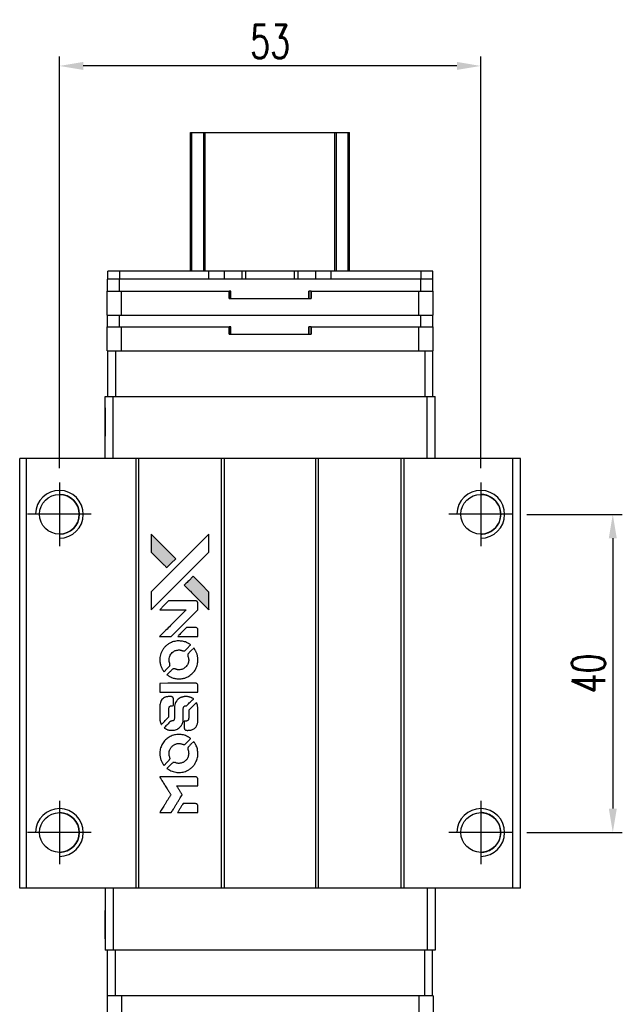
# Model space of a CAD drawing. Header units: millimetres. Extents: x 799 to 1087, y 193 to 447.
# Tile 2 of 3: x 816 to 892, y 323 to 447. Entities that reach past the tile are written whole.
import ezdxf

# ---------------------------------------------------------------- set-up
doc = ezdxf.new("R2010")
doc.units = ezdxf.units.MM
doc.header["$LTSCALE"] = 0.15
doc.layers.get('0').update_dxf_attribs({"linetype": 'CONTINUOUS'})
doc.layers.get('Defpoints').update_dxf_attribs({"linetype": 'CONTINUOUS'})
doc.styles.add('DIM-7', font='SIMPLEX.shx', dxfattribs={"width": 0.7, "bigfont": 'chineset.shx'})
doc.dimstyles.new('CNS', dxfattribs={"dimtxt": 3.5, "dimasz": 2.5, "dimexe": 1, "dimexo": 1.5, "dimgap": 0.09, "dimtad": 0, "dimdsep": 46, "dimtxsty": 'DIM-7', "dimcen": 0.09, "dimclrd": 1, "dimclre": 1, "dimclrt": 4, "dimadec": 0, "dimazin": 0, "dimtfac": 1, "dimtix": 1, "dimtmove": 2, "dimatfit": 3, "dimfxl": 1, "dimtvp": 0.971429, "dimtolj": 1, "dimarcsym": 0})

# ---------------------------------------------------------------- blocks, each defined once
blk = doc.blocks.new('A$Cfc7dfc43')
at = {"linetype": 'Continuous'}
h = blk.add_hatch(color=256, dxfattribs=at)
h.dxf.hatch_style = 1
h.paths.add_polyline_path([(0, 35.01), (0, 33.88), (0, 32.75), (0.98, 31.77, 0.000288), (1.36, 31.4, 0.000479), (1.68, 31.09, 0.000013), (1.97, 30.8, 0.197177), (1.97, 30.8, 0.197497), (1.97, 30.8, 0.00004), (2.14, 30.97, 0.000834), (2.32, 31.15, 0.000506), (2.54, 31.36), (3.1, 31.92), (1.55, 33.47)])
h.paths.add_polyline_path([(5.3, 29.72), (4.74, 29.15, 0.000476), (4.52, 28.94, 0.000789), (4.34, 28.76, 0.000035), (4.18, 28.59, 0.19758), (4.17, 28.59, 0.198396), (4.18, 28.58, 0.000019), (4.4, 28.36, 0.000582), (4.65, 28.11, 0.000351), (4.94, 27.82, 0.000108), (6.18, 26.58, 0.000692), (6.81, 25.95, 0.000077), (7.25, 25.52, 0.197527), (7.26, 25.51, 0.410181), (7.27, 25.52, 0.000493), (7.28, 25.75, 0.002424), (7.28, 26.07, 0.000529), (7.28, 26.63), (7.28, 27.73), (6.29, 28.73)])
for points in [[(0.98, 31.77, 0.000288), (1.36, 31.4, 0.000479), (1.68, 31.09, 0.000013), (1.97, 30.8, 0.197177), (1.97, 30.8, 0.197497), (1.97, 30.8, 0.00004), (2.14, 30.97, 0.000836), (2.32, 31.15, 0.000505), (2.54, 31.36), (3.1, 31.92), (1.55, 33.47), (0, 35.01), (0, 33.88), (0, 32.75)], [(1.36, 26.85, -0.000056), (2.04, 27.52, -0.000021), (2.99, 28.47, -0.000021), (4.03, 29.51, -0.000025), (5, 30.48), (7.28, 32.75), (7.28, 33.87), (7.27, 35), (5.74, 33.48, 0.000274), (5.01, 32.75, 0.000123), (4.05, 31.79, 0.000121), (3.03, 30.78, 0.000165), (2.11, 29.86), (0, 27.75), (0, 26.62), (0, 25.49)], [(4.94, 27.82, 0.000108), (6.18, 26.58, 0.000692), (6.81, 25.95, 0.000077), (7.25, 25.52, 0.197527), (7.26, 25.51, 0.410182), (7.27, 25.52, 0.000493), (7.28, 25.75, 0.002424), (7.28, 26.07, 0.000529), (7.28, 26.62), (7.28, 27.73), (6.29, 28.73), (5.3, 29.72), (4.74, 29.15, 0.000476), (4.52, 28.94, 0.000789), (4.34, 28.76, 0.000035), (4.18, 28.59, 0.19758), (4.17, 28.59, 0.198396), (4.18, 28.58, 0.000019), (4.4, 28.36, 0.000582), (4.65, 28.11, 0.000351)], [(1.8, 22.14), (2.53, 22.14), (4.2, 23.82), (5.88, 25.5), (5.87, 25.97, 0.0008), (5.87, 26.27, 0.010795), (5.87, 26.38, 0.030495), (5.86, 26.44, 0.080372), (5.85, 26.48, 0.03816), (5.82, 26.52, 0.041799), (5.79, 26.55, 0.042486), (5.75, 26.58, 0.042078), (5.71, 26.6, 0.099276), (5.66, 26.61, 0.003302), (5.42, 26.62, 0.002586), (5.02, 26.62, 0.000204), (3.93, 26.62), (2.2, 26.61), (1.64, 26.06), (1.09, 25.5), (2.75, 25.49), (4.42, 25.49), (2.77, 23.85, 0.000253), (2.14, 23.21, 0.000412), (1.6, 22.68, 0.000041), (1.12, 22.2, 0.041338), (1.1, 22.17), (1.08, 22.14)], [(4.61, 22.14), (5.88, 22.14), (5.87, 22.61), (5.87, 23.09), (5.84, 23.14, 0.03146), (5.82, 23.16, 0.026444), (5.8, 23.19, 0.026444), (5.77, 23.21, 0.031457), (5.75, 23.23), (5.69, 23.26), (5.07, 23.26), (4.44, 23.27), (3.9, 22.71, 0.000745), (3.69, 22.5, 0.001228), (3.51, 22.32, 0.000087), (3.35, 22.16, 0.195134), (3.35, 22.15, 0.412117), (3.35, 22.15, 0.000048), (3.72, 22.15, 0.00109), (4.13, 22.14, 0.000653)], [(1.12, 18.94, 0.023681), (1.15, 18.74, 0.022402), (1.19, 18.54, 0.021929), (1.26, 18.35, 0.020503), (1.35, 18.15, 0.013745), (1.41, 18.04, 0.009767), (1.48, 17.92, 0.009658), (1.55, 17.81, 0.027804), (1.6, 17.74), (1.63, 17.71), (1.98, 18.06, 0.002053), (2.14, 18.23, 0.006738), (2.25, 18.34, 0.007826), (2.33, 18.42, 0.063909), (2.35, 18.47, 0.061532), (2.38, 18.53, 0.068674), (2.38, 18.59, 0.052072), (2.37, 18.67, 0.019648), (2.34, 18.77, -0.018366), (2.3, 18.9, -0.0288), (2.27, 19.01, -0.029061), (2.26, 19.12, -0.019155), (2.26, 19.25, -0.053809), (2.3, 19.53, -0.058833), (2.4, 19.79, -0.058566), (2.56, 20.01, -0.052525), (2.77, 20.21, -0.044733), (2.95, 20.32, -0.040573), (3.15, 20.4, -0.041123), (3.36, 20.44, -0.04951), (3.56, 20.45, -0.017369), (3.65, 20.44, -0.024255), (3.74, 20.42, -0.023787), (3.82, 20.4, -0.015798), (3.91, 20.37, 0.010631), (3.97, 20.34, 0.033653), (4.01, 20.33, 0.037806), (4.05, 20.33, 0.016307), (4.1, 20.32, 0.068179), (4.2, 20.34, 0.095747), (4.28, 20.38, 0.033418), (4.39, 20.48, 0.002133), (4.69, 20.78, 0.001452), (4.85, 20.95, 0.012393), (4.93, 21.03, 0.020479), (4.96, 21.07, 0.344362), (4.96, 21.09, 0.074287), (4.92, 21.13, 0.005454), (4.79, 21.21, 0.008391), (4.66, 21.29, 0.017097), (4.55, 21.35, 0.027375), (4.32, 21.45, 0.02835), (4.09, 21.52, 0.027723), (3.84, 21.56, 0.023913), (3.58, 21.58, 0.027047), (3.27, 21.58, 0.031685), (2.98, 21.53, 0.032425), (2.7, 21.46, 0.031013), (2.43, 21.34, 0.037914), (2.11, 21.15, 0.040153), (1.83, 20.92, 0.039834), (1.58, 20.64, 0.036173), (1.38, 20.32, 0.040752), (1.24, 20, 0.035885), (1.15, 19.66, 0.035491), (1.1, 19.3, 0.037615)], [(2.09, 17.27, 0.018008), (2.19, 17.2, 0.009842), (2.32, 17.12, 0.009807), (2.46, 17.05, 0.015716), (2.58, 17, 0.048467), (3, 16.86, 0.045841), (3.46, 16.81, 0.046006), (3.91, 16.84, 0.049638), (4.34, 16.95, 0.064819), (4.89, 17.25, 0.06695), (5.35, 17.67, 0.066691), (5.68, 18.2, 0.063505), (5.86, 18.81, 0.03135), (5.88, 18.97, 0.010439), (5.88, 19.2, 0.010391), (5.88, 19.43, 0.032408), (5.86, 19.58, 0.015696), (5.82, 19.76, 0.018095), (5.78, 19.93, 0.018551), (5.72, 20.09, 0.018352), (5.65, 20.25, 0.015568), (5.59, 20.35, 0.009832), (5.52, 20.47, 0.009795), (5.45, 20.58, 0.023727), (5.4, 20.66), (5.37, 20.69), (5.02, 20.34, 0.001528), (4.83, 20.15, 0.010022), (4.73, 20.05, 0.019586), (4.67, 19.99, 0.061865), (4.65, 19.94, 0.055054), (4.62, 19.86, 0.061607), (4.62, 19.79, 0.048725), (4.63, 19.7, 0.020221), (4.66, 19.59, -0.017722), (4.7, 19.47, -0.02685), (4.72, 19.36, -0.02759), (4.73, 19.25, -0.020233), (4.73, 19.13, -0.04793), (4.69, 18.9, -0.048386), (4.62, 18.68, -0.047866), (4.5, 18.48, -0.044964), (4.34, 18.3, -0.04333), (4.16, 18.15, -0.050921), (3.96, 18.04, -0.051473), (3.74, 17.98, -0.0459), (3.51, 17.96, -0.019014), (3.39, 17.96, -0.024114), (3.29, 17.98, -0.025081), (3.19, 18, -0.023892), (3.09, 18.03, 0.008624), (3.02, 18.06, 0.026486), (2.96, 18.07, 0.035074), (2.92, 18.08, 0.02756), (2.87, 18.08, 0.087163), (2.79, 18.07, 0.073291), (2.71, 18.02, 0.028074), (2.61, 17.93, 0.002594), (2.36, 17.68), (2, 17.33)], [(3.49, 15.14), (5.87, 15.14), (5.87, 15.61), (5.87, 16.07), (5.84, 16.13, 0.071429), (5.81, 16.18, 0.054799), (5.76, 16.22, 0.053585), (5.71, 16.25, 0.060698), (5.65, 16.26, 0.033975), (5.55, 16.27, 0.000112), (4.34, 16.27, 0.000726), (3.15, 16.27, 0.001084), (2.11, 16.26), (1.1, 16.25), (1.1, 15.69), (1.1, 15.13)], [(1.11, 11.64, 0.018538), (1.12, 11.57, 0.010695), (1.14, 11.49, 0.01068), (1.16, 11.4, 0.017678), (1.18, 11.33, 0.013849), (1.21, 11.25, 0.011814), (1.24, 11.17, 0.004513), (1.28, 11.09, 0.290035), (1.29, 11.08, 0.196418), (1.29, 11.09, 0.000124), (1.43, 11.22, 0.001477), (1.59, 11.38, 0.000898), (1.77, 11.56), (2.25, 12.03), (2.25, 12.63, -0.001471), (2.25, 13.08, -0.028714), (2.26, 13.22, -0.097073), (2.29, 13.3, -0.084199), (2.34, 13.36, -0.042698), (2.39, 13.39, -0.053912), (2.43, 13.41, -0.051004), (2.48, 13.43, -0.032967), (2.54, 13.43, 0.00807), (2.57, 13.43, 0.003023), (2.61, 13.43, 0.002994), (2.66, 13.44, 0.003629), (2.7, 13.44), (2.8, 13.45), (2.8, 13.9, 0.001618), (2.8, 14.12, 0.005206), (2.8, 14.26, 0.00535), (2.8, 14.36, 0.060675), (2.79, 14.4, 0.048484), (2.78, 14.42, 0.02389), (2.77, 14.45, 0.022812), (2.75, 14.48, 0.02462), (2.73, 14.5, 0.061781), (2.67, 14.55, 0.080179), (2.61, 14.57, 0.048561), (2.52, 14.58, 0.010021), (2.36, 14.59, 0.016602), (2.15, 14.58, 0.031409), (1.98, 14.56, 0.036474), (1.83, 14.52, 0.03439), (1.69, 14.46, 0.065928), (1.46, 14.3, 0.069066), (1.29, 14.09, 0.065697), (1.17, 13.83, 0.051559), (1.11, 13.53, 0.020904), (1.11, 13.37, 0.000451), (1.1, 12.59, 0.000419), (1.1, 11.79, 0.022759)], [(1.73, 10.6, 0.023289), (1.84, 10.53, 0.026845), (1.96, 10.47, 0.026047), (2.08, 10.42, 0.019751), (2.22, 10.38, 0.013249), (2.3, 10.37, 0.025169), (2.36, 10.36, 0.016532), (2.44, 10.36, 0.002937), (2.59, 10.35, 0.003317), (2.73, 10.35, 0.011808), (2.81, 10.36, 0.01777), (2.88, 10.36, 0.021476), (2.94, 10.37, 0.04325), (3.19, 10.45, 0.045753), (3.42, 10.57, 0.04649), (3.62, 10.73, 0.047672), (3.79, 10.92, 0.025315), (3.84, 11.01, 0.015208), (3.9, 11.11, 0.01512), (3.95, 11.22, 0.022488), (3.98, 11.31, 0.027857), (4.02, 11.46, 0.034138), (4.04, 11.61, 0.014286), (4.05, 11.83, 0.00124), (4.05, 12.39, -0.00103), (4.05, 12.73, -0.002552), (4.05, 12.98, -0.001594), (4.06, 13.17, -0.047676), (4.06, 13.22, -0.085307), (4.1, 13.3, -0.097789), (4.15, 13.36, -0.085947), (4.24, 13.41, -0.051339), (4.35, 13.43, 0.014634), (4.39, 13.43, 0.015028), (4.42, 13.44, 0.014927), (4.46, 13.44, 0.059415), (4.47, 13.45, 0.070595), (4.51, 13.48, 0.00028), (4.91, 13.88, 0.000111), (5.32, 14.28, 0.200239), (5.33, 14.3, 0.268906), (5.32, 14.31, 0.001866), (5.23, 14.37, 0.007532), (5.13, 14.42, 0.017818), (5.06, 14.45, 0.013256), (4.98, 14.48, 0.011636), (4.89, 14.51, 0.011528), (4.8, 14.54, 0.012303), (4.72, 14.56, 0.0423), (4.58, 14.58, 0.013657), (4.38, 14.58, 0.013857), (4.18, 14.58, 0.037428), (4.03, 14.56, 0.014927), (3.94, 14.53, 0.0122), (3.84, 14.5, 0.012518), (3.74, 14.47, 0.023062), (3.67, 14.44, 0.065961), (3.4, 14.25, 0.06055), (3.18, 14, 0.059676), (3.02, 13.7, 0.060497), (2.94, 13.38, 0.025683), (2.93, 13.31, 0.001528), (2.93, 13.09, 0.002124), (2.93, 12.83, 0.001173), (2.93, 12.5, -0.000809), (2.93, 11.93, -0.017164), (2.92, 11.76, -0.063931), (2.9, 11.67, -0.108429), (2.86, 11.6, -0.052941), (2.82, 11.57, -0.063675), (2.77, 11.54, -0.050562), (2.71, 11.53, -0.020337), (2.63, 11.52, 0.009897), (2.57, 11.51, 0.016482), (2.53, 11.51, 0.019019), (2.5, 11.5, 0.06043), (2.47, 11.49, 0.076267), (2.43, 11.45, 0.00054), (2.06, 11.08, 0.000307), (1.68, 10.7, 0.142594), (1.66, 10.67, 0.232419), (1.66, 10.66, 0.022995), (1.68, 10.64, 0.024627), (1.7, 10.62, 0.015407)], [(4.2, 10.54, 0.065483), (4.22, 10.48, 0.053271), (4.26, 10.43, 0.052018), (4.32, 10.39, 0.0556), (4.38, 10.36, 0.036839), (4.42, 10.35, 0.026922), (4.46, 10.35, 0.016905), (4.52, 10.34, 0.004317), (4.62, 10.34, 0.016369), (4.82, 10.35, 0.029936), (4.99, 10.37, 0.03418), (5.14, 10.41, 0.031327), (5.28, 10.47, 0.046935), (5.46, 10.58, 0.054053), (5.6, 10.71, 0.053701), (5.72, 10.88, 0.045364), (5.8, 11.07, 0.032479), (5.85, 11.24, 0.03386), (5.87, 11.41, 0.013578), (5.87, 11.68, 0.001155), (5.87, 12.38, 0.000413), (5.87, 12.98, 0.005008), (5.87, 13.21, 0.013199), (5.86, 13.34, 0.033956), (5.85, 13.43, 0.013909), (5.82, 13.53, 0.010864), (5.79, 13.63, 0.010938), (5.76, 13.73, 0.028702), (5.73, 13.79), (5.7, 13.84), (5.22, 13.36), (4.73, 12.88), (4.73, 12.32, -0.001504), (4.73, 12.08, -0.00328), (4.73, 11.89, -0.001901), (4.72, 11.75, -0.061333), (4.72, 11.71, -0.063621), (4.7, 11.67, -0.048633), (4.66, 11.62, -0.046769), (4.62, 11.58, -0.047961), (4.57, 11.55, -0.02678), (4.53, 11.53, -0.050957), (4.49, 11.52, -0.029398), (4.44, 11.51, -0.00401), (4.34, 11.51), (4.17, 11.5), (4.17, 11.05, 0.001061), (4.17, 10.78, 0.009147), (4.18, 10.66, 0.020721), (4.18, 10.59, 0.051619)], [(1.11, 7.18, 0.024131), (1.15, 6.98, 0.022344), (1.2, 6.77, 0.021883), (1.27, 6.57, 0.020884), (1.36, 6.37, 0.010669), (1.42, 6.25, 0.010389), (1.48, 6.14, 0.010913), (1.55, 6.04, 0.022227), (1.6, 5.96), (1.63, 5.94), (1.98, 6.3, 0.002452), (2.12, 6.44, 0.003628), (2.24, 6.56, 0.001662), (2.34, 6.67, 0.070159), (2.36, 6.7, 0.047671), (2.36, 6.72, 0.018624), (2.37, 6.75, 0.017921), (2.38, 6.78, 0.018804), (2.38, 6.82, 0.018255), (2.38, 6.86, 0.041312), (2.38, 6.89, 0.037164), (2.37, 6.93, 0.012342), (2.35, 6.98, -0.015101), (2.3, 7.1, -0.035998), (2.28, 7.19, -0.033244), (2.27, 7.29, -0.011249), (2.27, 7.44, -0.004059), (2.27, 7.56, -0.019693), (2.27, 7.62, -0.027943), (2.28, 7.68, -0.014411), (2.3, 7.75, -0.033089), (2.35, 7.91, -0.033887), (2.43, 8.06, -0.034021), (2.52, 8.2, -0.033942), (2.64, 8.33, -0.02816), (2.77, 8.44, -0.035032), (2.9, 8.53, -0.035269), (3.04, 8.59, -0.029196), (3.2, 8.65, -0.037862), (3.39, 8.68, -0.043657), (3.57, 8.68, -0.043064), (3.75, 8.66, -0.035184), (3.93, 8.6, 0.033699), (4.02, 8.57, 0.052815), (4.1, 8.56, 0.059167), (4.17, 8.56, 0.058972), (4.24, 8.58, 0.059208), (4.29, 8.62, 0.021125), (4.36, 8.68, 0.008691), (4.47, 8.79, 0.000851), (4.74, 9.05, 0.001873), (4.87, 9.19, 0.013884), (4.93, 9.26, 0.022355), (4.96, 9.3, 0.341453), (4.96, 9.32, 0.073011), (4.93, 9.35, 0.004587), (4.8, 9.44, 0.00748), (4.67, 9.52, 0.016837), (4.57, 9.57, 0.028606), (4.32, 9.68, 0.031352), (4.06, 9.76, 0.031004), (3.8, 9.8, 0.0268), (3.52, 9.82, 0.026698), (3.23, 9.8, 0.03002), (2.95, 9.76, 0.030357), (2.67, 9.68, 0.028554), (2.41, 9.56, 0.062944), (1.92, 9.23, 0.062206), (1.52, 8.79, 0.062448), (1.25, 8.27, 0.064355), (1.11, 7.7, 0.017377), (1.11, 7.59, 0.008369), (1.1, 7.44, 0.008367), (1.11, 7.3, 0.01757)], [(2.08, 5.5, 0.064158), (2.64, 5.21, 0.06356), (3.25, 5.06, 0.064004), (3.87, 5.07, 0.066747), (4.47, 5.24, 0.04321), (4.84, 5.44, 0.044737), (5.16, 5.71, 0.044901), (5.43, 6.02, 0.044184), (5.65, 6.38, 0.026293), (5.76, 6.65, 0.033344), (5.84, 6.91, 0.033227), (5.88, 7.19, 0.025815), (5.88, 7.48, 0.023119), (5.86, 7.77, 0.031044), (5.82, 8.02, 0.031337), (5.74, 8.27, 0.024258), (5.63, 8.52, 0.015622), (5.58, 8.61, 0.008495), (5.51, 8.72, 0.008415), (5.45, 8.82, 0.020814), (5.39, 8.9), (5.37, 8.93), (5.02, 8.59, 0.002843), (4.76, 8.33, 0.033917), (4.67, 8.22, 0.087906), (4.63, 8.14, 0.073302), (4.62, 8.05, 0.022047), (4.62, 8, 0.026465), (4.63, 7.96, 0.022233), (4.64, 7.91, 0.009985), (4.66, 7.85, -0.039011), (4.71, 7.63, -0.044398), (4.73, 7.41, -0.045096), (4.71, 7.2, -0.04265), (4.65, 6.99, -0.071154), (4.48, 6.69, -0.068827), (4.24, 6.45, -0.068713), (3.94, 6.28, -0.070507), (3.61, 6.2, -0.028605), (3.47, 6.19, -0.031418), (3.33, 6.2, -0.031044), (3.19, 6.23, -0.02668), (3.06, 6.28, 0.038913), (2.97, 6.3, 0.043732), (2.89, 6.32, 0.047754), (2.82, 6.31, 0.075756), (2.75, 6.29, 0.07294), (2.72, 6.27, 0.003456), (2.63, 6.18, 0.005023), (2.51, 6.07, 0.002422), (2.36, 5.92, 0.000819), (2.22, 5.79, 0.001349), (2.11, 5.67, 0.0001), (2.01, 5.57, 0.205335), (2, 5.56, 0.219821), (2.01, 5.56, 0.002494), (2.03, 5.54, 0.007089), (2.05, 5.52, 0.004494)], [(1.81, 0), (2.53, 0), (2.65, 0.2, -0.000297), (2.73, 0.32, -0.000037), (2.89, 0.58, -0.000043), (3.08, 0.9, -0.000036), (3.29, 1.23, 0.000044), (3.49, 1.56, 0.000063), (3.67, 1.85, 0.000035), (3.82, 2.09, 0.0009), (3.86, 2.16), (3.92, 2.26), (3.84, 2.38, 0.001175), (3.79, 2.46, 0.000208), (3.71, 2.59, 0.000225), (3.61, 2.75, 0.000203), (3.5, 2.92, -0.000711), (3.41, 3.07, -0.001119), (3.32, 3.21, -0.000263), (3.25, 3.33, -0.04589), (3.24, 3.34, -0.519312), (3.25, 3.35, -0.001914), (3.44, 3.36, -0.003124), (3.76, 3.36, -0.000285), (4.56, 3.36), (5.88, 3.36), (5.88, 3.82, 0.001727), (5.87, 4.15, 0.025279), (5.87, 4.27, 0.073886), (5.85, 4.33, 0.07426), (5.81, 4.39, 0.03264), (5.8, 4.41, 0.01784), (5.78, 4.43, 0.017712), (5.76, 4.44, 0.026854), (5.74, 4.45), (5.69, 4.48), (3.39, 4.48), (1.09, 4.48), (1.1, 4.46, -0.004595), (1.12, 4.44, -0.00016), (1.16, 4.37, -0.000298), (1.21, 4.29, -0.000208), (1.27, 4.19, 0.000986), (1.44, 3.92, 0.00025), (1.72, 3.48, 0.000268), (2.01, 3, 0.000436), (2.27, 2.6, -0.002932), (2.35, 2.47, -0.004718), (2.42, 2.35, -0.001113), (2.48, 2.25, -0.227179), (2.48, 2.24, -0.045982), (2.47, 2.23, -0.000145), (2.39, 2.1, -0.000825), (2.3, 1.94, -0.000517), (2.19, 1.77, 0.000056), (1.81, 1.16, 0.000289), (1.6, 0.82, 0.000481), (1.44, 0.57, 0.000418), (1.28, 0.31), (1.09, 0)], [(4.61, 0), (5.88, 0), (5.88, 0.46, 0.000842), (5.88, 0.76, 0.010591), (5.87, 0.87, 0.028995), (5.87, 0.93, 0.069543), (5.85, 0.97, 0.051063), (5.83, 1.01, 0.039932), (5.79, 1.05, 0.039414), (5.75, 1.09, 0.045845), (5.71, 1.11, 0.094811), (5.67, 1.12, 0.007124), (5.54, 1.13, 0.004713), (5.33, 1.13, 0.000534), (4.85, 1.13), (4.02, 1.13), (3.95, 1.01, 0.000828), (3.74, 0.67, 0.000879), (3.54, 0.34, 0.000048), (3.34, 0.01, 0.137596), (3.34, 0.01, 0.413028), (3.34, 0, 0.000016), (3.71, 0, 0.000623), (4.12, 0, 0.000374)]]:
    blk.add_lwpolyline(points, format="xyb", close=True)
blk = doc.blocks.new('*D143')
at = {"color": 7, "lineweight": -2}
for p, q in [((879.93, 384.78), (891.93, 384.78)), ((890.73, 381.78), (890.73, 347.78)), ((879.93, 344.78), (891.93, 344.78))]:
    blk.add_line(p, q, dxfattribs=at)
at = {"color": 7}
for points in [[(890.23, 381.78), (891.23, 381.78), (890.73, 384.78)], [(890.23, 347.78), (891.23, 347.78), (890.73, 344.78)]]:
    blk.add_solid(points, dxfattribs=at)
at = {"layer": 'Defpoints', "color": 0}
for p in [(878.13, 384.78), (878.13, 344.78), (890.73, 344.78)]:
    blk.add_point(p, dxfattribs=at)
at = {"color": 7, "insert": (887.67, 364.78), "char_height": 4.2, "attachment_point": 5, "rotation": 90, "style": 'DIM-7'}
blk.add_mtext('\\A1;40', dxfattribs=at)
blk = doc.blocks.new('*D144')
at = {"color": 7, "lineweight": -2}
for p, q in [((821.13, 390.58), (821.13, 442.35)), ((874.13, 390.58), (874.13, 442.35)), ((871.13, 441.15), (824.13, 441.15))]:
    blk.add_line(p, q, dxfattribs=at)
at = {"color": 7}
for points in [[(824.13, 441.65), (824.13, 440.65), (821.13, 441.15)], [(871.13, 441.65), (871.13, 440.65), (874.13, 441.15)]]:
    blk.add_solid(points, dxfattribs=at)
at = {"layer": 'Defpoints', "color": 0}
for p in [(821.13, 441.15), (821.13, 388.78), (874.13, 388.78)]:
    blk.add_point(p, dxfattribs=at)
at = {"color": 7, "insert": (847.63, 444.21), "char_height": 4.2, "attachment_point": 5, "style": 'DIM-7'}
blk.add_mtext('\\A1;53', dxfattribs=at)

msp = doc.modelspace()

# ---------------------------------------------------------------- linework, layer by layer
at = {"color": 7, "linetype": 'Continuous', "lineweight": 25}
for p, q in [((837.628, 415.333), (837.628, 432.783)), ((837.628, 415.333), (837.628, 432.783)), ((837.628, 415.333), (837.628, 432.783)), ((837.628, 432.783), (837.628, 415.333)), ((837.794, 415.333), (837.794, 432.783)), ((839.274, 415.333), (839.274, 432.783)), ((839.472, 432.783), (855.783, 432.783)), ((839.472, 415.333), (839.472, 432.783)), ((855.783, 415.333), (855.783, 432.783)), ((855.981, 415.333), (855.981, 432.783)), ((857.461, 415.333), (857.461, 432.783)), ((857.628, 415.333), (857.628, 432.783)), ((827.208, 414.333), (827.208, 415.333)), ((828.708, 415.333), (827.208, 415.333)), ((827.208, 414.333), (827.208, 415.333)), ((827.208, 415.333), (827.208, 415.333)), ((828.708, 414.333), (828.708, 415.333)), ((839.938, 415.333), (828.708, 415.333)), ((839.938, 414.333), (839.938, 415.333)), ((841.888, 415.333), (839.938, 415.333)), ((841.888, 414.333), (841.888, 415.333)), ((844.106, 415.333), (841.888, 415.333)), ((844.106, 414.333), (844.106, 415.333)), ((844.563, 415.333), (844.106, 415.333)), ((844.563, 414.333), (844.563, 415.333)), ((850.692, 415.333), (844.563, 415.333)), ((850.692, 414.333), (850.692, 415.333)), ((851.15, 415.333), (850.692, 415.333)), ((851.15, 414.333), (851.15, 415.333)), ((853.368, 415.333), (851.15, 415.333)), ((853.368, 414.333), (853.368, 415.333)), ((855.318, 415.333), (853.368, 415.333)), ((855.318, 414.333), (855.318, 415.333)), ((866.608, 415.333), (855.318, 415.333)), ((855.318, 414.333), (855.318, 415.333)), ((866.608, 414.333), (866.608, 415.333)), ((868.108, 415.333), (866.608, 415.333)), ((868.108, 414.333), (868.108, 415.333)), ((827.178, 412.833), (827.178, 414.333)), ((828.678, 414.333), (827.178, 414.333)), ((827.178, 412.833), (827.178, 414.333)), ((827.178, 414.333), (827.178, 414.333)), ((828.678, 412.833), (828.678, 414.333)), ((866.578, 414.333), (828.678, 414.333)), ((866.578, 412.833), (866.578, 414.333)), ((866.603, 414.333), (866.578, 414.333)), ((866.608, 414.333), (866.603, 414.333)), ((868.108, 414.333), (866.608, 414.333)), ((868.078, 412.833), (868.078, 414.333)), ((827.128, 409.833), (827.128, 412.833)), ((827.128, 412.833), (828.928, 412.833)), ((827.128, 411.933), (827.128, 412.833)), ((827.128, 409.833), (827.128, 412.833)), ((827.128, 411.933), (827.128, 412.833)), ((827.128, 412.833), (827.128, 412.833)), ((827.128, 412.833), (827.128, 412.833)), ((827.128, 412.833), (827.128, 412.833)), ((828.928, 409.833), (828.928, 412.833)), ((828.928, 412.833), (842.485, 412.833)), ((842.485, 411.933), (842.485, 412.833)), ((842.705, 412.833), (842.485, 412.833)), ((842.666, 411.933), (842.666, 412.833)), ((842.705, 411.933), (842.705, 412.833)), ((842.705, 411.933), (842.705, 412.833)), ((842.705, 412.833), (842.705, 412.833)), ((852.771, 412.833), (852.491, 412.833)), ((852.491, 411.933), (852.491, 412.833)), ((852.555, 411.933), (852.555, 412.833)), ((852.771, 411.933), (852.771, 412.833)), ((852.771, 412.833), (866.328, 412.833)), ((852.771, 412.833), (852.771, 411.933)), ((852.771, 412.833), (852.771, 412.833)), ((852.771, 411.933), (852.771, 412.833)), ((852.771, 412.833), (852.771, 411.933)), ((866.328, 409.833), (866.328, 412.833)), ((866.328, 412.833), (868.128, 412.833)), ((868.128, 409.833), (868.128, 412.833)), ((827.128, 411.933), (827.128, 411.933)), ((842.485, 411.933), (852.771, 411.933)), ((852.771, 411.933), (852.771, 411.933)), ((827.128, 409.833), (828.928, 409.833)), ((827.128, 409.833), (827.128, 409.833)), ((827.178, 408.333), (827.178, 409.833)), ((827.178, 408.333), (827.178, 409.833)), ((828.678, 408.333), (828.678, 409.833)), ((828.928, 409.833), (866.328, 409.833)), ((866.328, 409.833), (868.128, 409.833)), ((866.578, 408.333), (866.578, 409.833)), ((868.078, 408.333), (868.078, 409.833)), ((827.128, 405.333), (827.128, 408.333)), ((827.128, 408.333), (828.928, 408.333)), ((827.128, 407.433), (827.128, 408.333)), ((827.128, 405.333), (827.128, 408.333)), ((827.128, 407.433), (827.128, 408.333)), ((827.128, 408.333), (827.128, 408.333)), ((827.128, 408.333), (827.128, 408.333)), ((827.128, 408.333), (827.128, 408.333)), ((827.128, 407.433), (827.128, 407.433)), ((828.928, 405.333), (828.928, 408.333)), ((828.928, 408.333), (842.485, 408.333)), ((842.485, 407.433), (842.485, 408.333)), ((842.705, 408.333), (842.485, 408.333)), ((842.485, 407.433), (852.771, 407.433)), ((842.666, 407.433), (842.666, 408.333)), ((842.705, 407.433), (842.705, 408.333)), ((842.705, 407.433), (842.705, 408.333)), ((842.705, 408.333), (842.705, 408.333)), ((852.771, 408.333), (852.491, 408.333)), ((852.491, 407.433), (852.491, 408.333)), ((852.555, 407.433), (852.555, 408.333)), ((852.771, 407.433), (852.771, 408.333)), ((852.771, 408.333), (866.328, 408.333)), ((852.771, 408.333), (852.771, 407.433)), ((852.771, 408.333), (852.771, 408.333)), ((852.771, 407.433), (852.771, 408.333)), ((852.771, 408.333), (852.771, 407.433)), ((852.771, 407.433), (852.771, 407.433)), ((866.328, 405.333), (866.328, 408.333)), ((866.328, 408.333), (868.128, 408.333)), ((868.128, 405.333), (868.128, 408.333)), ((827.128, 405.333), (827.178, 405.333)), ((827.128, 405.333), (827.128, 405.333)), ((827.178, 405.333), (827.178, 399.583)), ((827.178, 405.333), (828.178, 405.333)), ((827.178, 405.333), (827.178, 399.583)), ((828.178, 405.333), (828.178, 399.583)), ((828.178, 405.333), (828.67, 405.333)), ((828.67, 405.333), (828.928, 405.333)), ((828.928, 405.333), (866.328, 405.333)), ((866.328, 405.333), (866.586, 405.333)), ((866.586, 405.333), (867.072, 405.333)), ((867.072, 405.333), (867.072, 399.583)), ((867.072, 405.333), (868.072, 405.333)), ((868.072, 405.333), (868.128, 405.333)), ((868.072, 405.333), (868.072, 399.583)), ((826.878, 391.783), (826.878, 399.583)), ((826.878, 399.583), (827.878, 399.583)), ((826.878, 391.783), (826.878, 399.583)), ((826.878, 399.583), (826.878, 399.583)), ((827.878, 391.783), (827.878, 399.583)), ((827.878, 399.583), (867.378, 399.583)), ((867.378, 391.783), (867.378, 399.583)), ((867.378, 399.583), (868.378, 399.583)), ((868.378, 391.783), (868.378, 399.583)), ((816.128, 337.783), (816.128, 391.783)), ((816.978, 391.783), (816.128, 391.783)), ((816.128, 337.783), (816.128, 391.783)), ((816.128, 391.783), (816.128, 391.783)), ((816.978, 337.783), (816.978, 391.783)), ((830.778, 391.783), (816.978, 391.783)), ((830.778, 337.783), (830.778, 391.783)), ((831.128, 391.783), (830.778, 391.783)), ((831.128, 337.783), (831.128, 391.783)), ((841.528, 391.783), (831.128, 391.783)), ((841.528, 337.783), (841.528, 391.783)), ((841.878, 391.783), (841.528, 391.783)), ((841.878, 337.783), (841.878, 391.783)), ((853.378, 391.783), (841.878, 391.783)), ((853.378, 337.783), (853.378, 391.783)), ((853.728, 391.783), (853.378, 391.783)), ((853.728, 337.783), (853.728, 391.783)), ((864.128, 391.783), (853.728, 391.783)), ((864.128, 337.783), (864.128, 391.783)), ((864.478, 391.783), (864.128, 391.783)), ((864.478, 337.783), (864.478, 391.783)), ((878.178, 391.783), (864.478, 391.783)), ((878.178, 337.783), (878.178, 391.783)), ((879.128, 391.783), (878.178, 391.783)), ((879.128, 337.783), (879.128, 391.783)), ((816.978, 337.783), (816.128, 337.783)), ((816.128, 337.783), (816.128, 337.783)), ((830.778, 337.783), (816.978, 337.783)), ((826.878, 337.783), (826.878, 329.983)), ((826.878, 337.783), (826.878, 329.983)), ((827.878, 337.783), (827.878, 329.983)), ((831.128, 337.783), (830.778, 337.783)), ((841.528, 337.783), (831.128, 337.783)), ((841.878, 337.783), (841.528, 337.783)), ((853.378, 337.783), (841.878, 337.783)), ((853.728, 337.783), (853.378, 337.783)), ((864.128, 337.783), (853.728, 337.783)), ((864.478, 337.783), (864.128, 337.783)), ((878.178, 337.783), (864.478, 337.783)), ((867.378, 337.783), (867.378, 329.983)), ((868.378, 337.783), (868.378, 329.983)), ((879.128, 337.783), (878.178, 337.783)), ((827.878, 329.983), (826.878, 329.983)), ((826.878, 329.983), (826.878, 329.983)), ((827.178, 324.233), (827.178, 329.983)), ((827.178, 324.233), (827.178, 329.983)), ((867.378, 329.983), (827.878, 329.983)), ((828.178, 324.233), (828.178, 329.983)), ((867.072, 324.233), (867.072, 329.983)), ((868.378, 329.983), (867.378, 329.983)), ((868.072, 324.233), (868.072, 329.983)), ((827.128, 324.233), (827.128, 321.233)), ((827.178, 324.233), (827.128, 324.233)), ((827.128, 324.233), (827.128, 321.233)), ((827.128, 324.233), (827.128, 324.233)), ((828.178, 324.233), (827.178, 324.233)), ((828.67, 324.233), (828.178, 324.233)), ((828.928, 324.233), (828.67, 324.233)), ((828.928, 324.233), (828.928, 321.233)), ((866.328, 324.233), (828.928, 324.233)), ((866.328, 324.233), (866.328, 321.233)), ((866.586, 324.233), (866.328, 324.233)), ((867.072, 324.233), (866.586, 324.233)), ((868.072, 324.233), (867.072, 324.233)), ((868.128, 324.233), (868.072, 324.233)), ((868.128, 324.233), (868.128, 321.233))]:
    msp.add_line(p, q, dxfattribs=at)
for p, q in [((821.128, 388.783), (821.128, 380.783)), ((874.128, 388.783), (874.128, 380.783)), ((825.128, 384.783), (817.128, 384.783)), ((878.128, 384.783), (870.128, 384.783)), ((821.128, 348.783), (821.128, 340.783)), ((874.128, 348.783), (874.128, 340.783)), ((825.128, 344.783), (817.128, 344.783)), ((878.128, 344.783), (870.128, 344.783))]:
    msp.add_line(p, q)
at = {"color": 7, "linetype": 'Continuous', "lineweight": 25, "flags": 128}
for points in [[(826.878, 394.608), (826.878, 394.68), (826.878, 394.89), (826.878, 395.221), (826.878, 395.646), (826.878, 396.13), (826.878, 396.636), (826.878, 397.12), (826.878, 397.545), (826.878, 397.876), (826.878, 398.086), (826.878, 398.158), (826.878, 398.086), (826.878, 397.876), (826.878, 397.545), (826.878, 397.12), (826.878, 396.636), (826.878, 396.13), (826.878, 395.646), (826.878, 395.221), (826.878, 394.89), (826.878, 394.68), (826.878, 394.608)], [(826.878, 334.958), (826.878, 334.886), (826.878, 334.676), (826.878, 334.345), (826.878, 333.92), (826.878, 333.436), (826.878, 332.93), (826.878, 332.446), (826.878, 332.021), (826.878, 331.69), (826.878, 331.48), (826.878, 331.408), (826.878, 331.48), (826.878, 331.69), (826.878, 332.021), (826.878, 332.446), (826.878, 332.93), (826.878, 333.436), (826.878, 333.92), (826.878, 334.345), (826.878, 334.676), (826.878, 334.886), (826.878, 334.958)]]:
    msp.add_lwpolyline(points, dxfattribs=at)
at = {"color": 7, "linetype": 'Continuous', "lineweight": 25}
for centre in [(821.128, 384.783), (874.128, 384.783), (821.128, 344.783), (874.128, 344.783)]:
    msp.add_circle(centre, 2.5, dxfattribs=at)
for centre in [(821.128, 384.783), (874.128, 384.783), (821.128, 344.783), (874.128, 344.783)]:
    msp.add_arc(centre, 3, 270, 178.93308)
for centre, start, end in [((821.128, 384.783), 270, 90), ((874.128, 384.783), 55.2709, 90), ((874.128, 384.783), 304.89854, 55.10146), ((874.128, 384.783), 270, 304.72911), ((821.128, 344.783), 270, 90), ((874.128, 344.783), 55.2709, 90), ((874.128, 344.783), 304.89854, 55.10146), ((874.128, 344.783), 270, 304.7291)]:
    msp.add_arc(centre, 2.5, start, end, dxfattribs=at)
for points, knots in [([(837.628, 432.783), (837.628, 432.783), (837.643, 432.783), (837.706, 432.783), (837.752, 432.783), (837.794, 432.783)], [0, 0, 0, 0, 0.5, 0.5, 1, 1, 1, 1]), ([(837.794, 432.783), (837.968, 432.783), (838.146, 432.783), (838.484, 432.783), (838.644, 432.783), (838.916, 432.783), (839.029, 432.783), (839.195, 432.783), (839.248, 432.783), (839.274, 432.783)], [0, 0, 0, 0, 0.25, 0.25, 0.5, 0.5, 0.75, 0.75, 1, 1, 1, 1]), ([(839.274, 432.783), (839.28, 432.783), (839.303, 432.783), (839.379, 432.783), (839.428, 432.783), (839.472, 432.783)], [0, 0, 0, 0, 0.5, 0.5, 1, 1, 1, 1]), ([(855.783, 432.783), (855.827, 432.783), (855.877, 432.783), (855.952, 432.783), (855.975, 432.783), (855.981, 432.783)], [0, 0, 0, 0, 0.5, 0.5, 1, 1, 1, 1]), ([(855.981, 432.783), (856.007, 432.783), (856.06, 432.783), (856.226, 432.783), (856.339, 432.783), (856.612, 432.783), (856.771, 432.783), (857.109, 432.783), (857.287, 432.783), (857.461, 432.783)], [0, 0, 0, 0, 0.25, 0.25, 0.5, 0.5, 0.75, 0.75, 1, 1, 1, 1]), ([(857.461, 432.783), (857.504, 432.783), (857.549, 432.783), (857.612, 432.783), (857.628, 432.783), (857.628, 432.783)], [0, 0, 0, 0, 0.5, 0.5, 1, 1, 1, 1])]:
    msp.add_open_spline(points, degree=3, knots=knots, dxfattribs=at)

# ---------------------------------------------------------------- block references
msp.add_blockref('A$Cfc7dfc43', (832.655, 347.283))

# ---------------------------------------------------------------- dimensions: what is measured, and where the dimension line sits
at = {"color": 0}
dim = msp.add_linear_dim(base=(821.128, 441.148), p1=(874.128, 388.783), p2=(821.128, 388.783), dimstyle='CNS', override={"dimscale": 1.2, "dimgap": 0.8, "dimtad": 1, "dimclrd": 7, "dimclre": 7, "dimclrt": 7, "dimadec": 2, "dimazin": 2, "dimtm": 1e-09, "dimtfac": 0.6, "dimtmove": 1, "dimarcsym": 1}, dxfattribs=at)
dim.commit()
dim.dimension.update_dxf_attribs({"geometry": '*D144', "text_midpoint": (847.628, 444.208)})
dim = msp.add_linear_dim(base=(890.73, 344.783), p1=(878.128, 384.783), p2=(878.128, 344.783), angle=90, dimstyle='CNS', override={"dimscale": 1.2, "dimgap": 0.8, "dimtad": 1, "dimclrd": 7, "dimclre": 7, "dimclrt": 7, "dimadec": 2, "dimazin": 2, "dimtm": 1e-09, "dimtfac": 0.6, "dimtmove": 1, "dimarcsym": 1}, dxfattribs=at)
dim.commit()
dim.dimension.update_dxf_attribs({"geometry": '*D143', "text_midpoint": (887.67, 364.783)})

doc.saveas('drawing.dxf')
